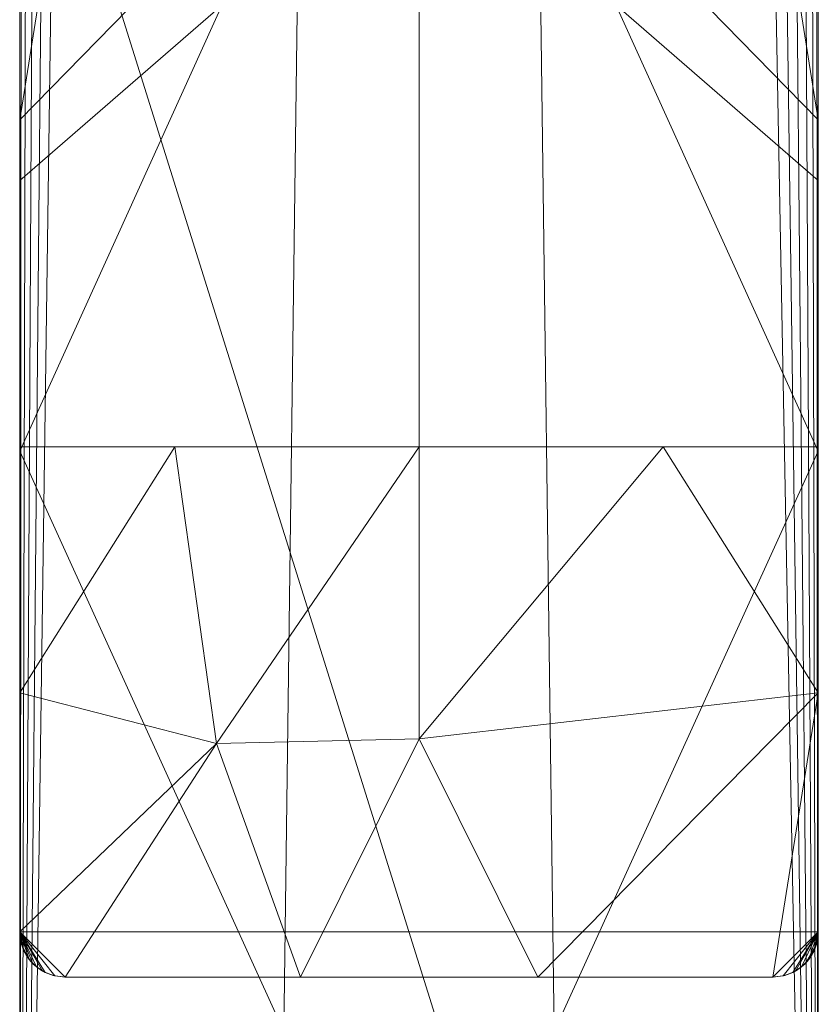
# Model space of a CAD drawing. Header units: millimetres. Extents: x -15489 to 15034, y -13406 to 13375.
# Tile 5 of 10: x -510 to -466, y -2777 to -2722. Entities that reach past the tile are written whole.
import ezdxf

# ---------------------------------------------------------------- set-up
doc = ezdxf.new("R2010")
doc.units = ezdxf.units.MM
doc.layers.add('P-SANR-FIXT', color=6, linetype='Continuous', lineweight=9)

# ---------------------------------------------------------------- blocks, each defined once
blk = doc.blocks.new('FFAS1306-1T1440BT0_REVIT - Acacia E Basin mono_Matt Black-377197-_3D_')
at = {"layer": 'P-SANR-FIXT'}
mesh = blk.add_polyface(dxfattribs=at)
corners = [(-19.5, 22, 151.2), (-20.147, 21.915, 151.2), (-20.75, 21.665, 151.2), (-21.268, 21.268, 151.2), (-21.665, 20.75, 151.2), (-21.915, 20.147, 151.2), (-22, 19.5, 151.2), (-22, -82.5, 151.2), (-21.915, -83.147, 151.2), (-21.665, -83.75, 151.2), (-21.268, -84.268, 151.2), (-20.75, -84.665, 151.2), (-20.147, -84.915, 151.2), (-19.5, -85, 151.2), (19.5, -85, 151.2), (20.147, -84.915, 151.2), (20.75, -84.665, 151.2), (21.268, -84.268, 151.2), (21.665, -83.75, 151.2), (21.915, -83.147, 151.2), (22, -82.5, 151.2), (22, 19.5, 151.2), (21.915, 20.147, 151.2), (21.665, 20.75, 151.2), (21.268, 21.268, 151.2), (20.75, 21.665, 151.2), (20.147, 21.915, 151.2), (19.5, 22, 151.2)]
mesh.append_faces([[corners[k] for k in face] for face in [(24, 21, 22, 23), (27, 24, 25, 26)]], dxfattribs={"vtx0": -1})
mesh.append_faces([[corners[k] for k in face] for face in [(0, 3, 6, 21)]], dxfattribs={"vtx0": -1, "vtx1": -1, "vtx2": -1, "vtx3": -1})
mesh.append_faces([[corners[k] for k in face] for face in [(21, 24, 27, 0)]], dxfattribs={"vtx0": -1, "vtx1": -1, "vtx3": -1})
mesh.append_faces([[corners[k] for k in face] for face in [(7, 20, 21, 6)]], dxfattribs={"vtx0": -1, "vtx2": -1})
mesh.append_faces([[corners[k] for k in face] for face in [(10, 11, 7)]], dxfattribs={"vtx1": -1, "vtx2": -1})
mesh.append_faces([[corners[k] for k in face] for face in [(13, 14, 20, 7)]], dxfattribs={"vtx1": -1, "vtx2": -1, "vtx3": -1})
mesh.append_faces([[corners[k] for k in face] for face in [(19, 20, 16, 17)]], dxfattribs={"vtx1": -1, "vtx3": -1})
mesh.append_faces([[corners[k] for k in face] for face in [(17, 18, 19), (8, 9, 10, 7), (4, 5, 6, 3)]], dxfattribs={"vtx2": -1})
mesh.append_faces([[corners[k] for k in face] for face in [(14, 15, 16, 20), (11, 12, 13, 7)]], dxfattribs={"vtx2": -1, "vtx3": -1})
mesh.append_faces([[corners[k] for k in face] for face in [(0, 1, 2, 3)]], dxfattribs={"vtx3": -1})
mesh = blk.add_polyface(dxfattribs=at)
corners = [(-22, -154.5, 93.849), (-22, -154.5, 101.97), (-22, -19.5, 101.97), (-22, -19.5, 118.2), (-22, 19.5, 118.2), (-22, 19.5), (-22, -19.5), (-22, -19.5, 83.47), (-22, -88, 83.47), (-22, -121.653, 86.08)]
mesh.append_faces([[corners[k] for k in face] for face in [(8, 2, 7)]], dxfattribs={"vtx0": -1, "vtx1": -1})
mesh.append_faces([[corners[k] for k in face] for face in [(0, 1, 9)]], dxfattribs={"vtx1": -1})
mesh.append_faces([[corners[k] for k in face] for face in [(1, 2, 8, 9)]], dxfattribs={"vtx1": -1, "vtx3": -1})
mesh.append_faces([[corners[k] for k in face] for face in [(5, 6, 7, 4)]], dxfattribs={"vtx2": -1})
mesh.append_faces([[corners[k] for k in face] for face in [(2, 3, 4, 7)]], dxfattribs={"vtx2": -1, "vtx3": -1})
mesh = blk.add_polyface(dxfattribs=at)
corners = [(-22, 19.5, 129.536), (-22, 0.753, 123.445), (-22, -0.01, 123.262), (-22, -0.792, 123.2), (-22, -19.5, 123.2), (-22, -19.5, 143.663), (-22, -55.777, 143.663), (-22, -69.331, 144.807), (-22, -82.5, 148.208), (-22, -82.5, 151.2), (-22, 19.5, 151.2)]
mesh.append_faces([[corners[k] for k in face] for face in [(3, 1, 2)]], dxfattribs={"vtx0": -1})
mesh.append_faces([[corners[k] for k in face] for face in [(1, 5, 10, 0)]], dxfattribs={"vtx0": -1, "vtx1": -1})
mesh.append_faces([[corners[k] for k in face] for face in [(5, 6, 9, 10)]], dxfattribs={"vtx1": -1, "vtx3": -1})
mesh.append_faces([[corners[k] for k in face] for face in [(7, 8, 9, 6)]], dxfattribs={"vtx2": -1})
mesh.append_faces([[corners[k] for k in face] for face in [(3, 4, 5, 1)]], dxfattribs={"vtx2": -1, "vtx3": -1})
mesh = blk.add_polyface(dxfattribs=at)
corners = [(22, -154.5, 101.97), (22, -154.5, 93.849), (22, -121.653, 86.08), (22, -88, 83.47), (22, -19.5, 83.47), (22, -19.5), (22, 19.5), (22, 19.5, 118.2), (22, -19.5, 118.2), (22, -19.5, 101.97)]
mesh.append_faces([[corners[k] for k in face] for face in [(9, 0, 3, 4)]], dxfattribs={"vtx1": -1, "vtx3": -1})
mesh.append_faces([[corners[k] for k in face] for face in [(7, 8, 9, 4)]], dxfattribs={"vtx2": -1, "vtx3": -1})
mesh.append_faces([[corners[k] for k in face] for face in [(0, 1, 2, 3), (4, 5, 6, 7)]], dxfattribs={"vtx3": -1})
mesh = blk.add_polyface(dxfattribs=at)
corners = [(22, 0.753, 123.445), (22, 19.5, 129.536), (22, 19.5, 151.2), (22, -82.5, 151.2), (22, -82.5, 148.208), (22, -69.331, 144.807), (22, -55.777, 143.663), (22, -19.5, 143.663), (22, -19.5, 123.2), (22, -0.792, 123.2), (22, -0.01, 123.262)]
mesh.append_faces([[corners[k] for k in face] for face in [(0, 9, 10)]], dxfattribs={"vtx0": -1})
mesh.append_faces([[corners[k] for k in face] for face in [(7, 2, 3, 6)]], dxfattribs={"vtx0": -1, "vtx2": -1})
mesh.append_faces([[corners[k] for k in face] for face in [(7, 8, 9, 0), (0, 1, 2, 7)]], dxfattribs={"vtx2": -1, "vtx3": -1})
mesh.append_faces([[corners[k] for k in face] for face in [(3, 4, 5, 6)]], dxfattribs={"vtx3": -1})
mesh = blk.add_polyface(dxfattribs=at)
corners = [(22, -88, 83.47), (7.446, -88, 80.32), (-7.446, -88, 80.32), (-22, -88, 83.47), (-22, -19.5, 83.47), (-21.934, -20.069, 83.448), (-21.742, -20.605, 83.385), (-21.438, -21.08, 83.286), (-21.038, -21.471, 83.159), (-20.567, -21.761, 83.012), (-20.046, -21.94, 82.855), (-19.5, -22, 82.694), (-6.577, -22, 80.233), (6.577, -22, 80.233), (19.5, -22, 82.694), (20.046, -21.94, 82.855), (20.567, -21.761, 83.012), (21.038, -21.471, 83.159), (21.438, -21.08, 83.286), (21.742, -20.605, 83.385), (21.934, -20.069, 83.448), (22, -19.5, 83.47), (-22, -56.017, 83.47), (22, -56.017, 83.47), (-22, -37.759, 83.47), (22, -37.759, 83.47), (-22, -28.629, 83.47), (22, -28.629, 83.47), (-22, -24.065, 83.47), (22, -24.065, 83.47), (-22, -21.782, 83.47), (22, -21.782, 83.47), (-22, -20.641, 83.47), (22, -20.641, 83.47), (-22, -20.071, 83.47), (22, -20.071, 83.47)]
mesh.append_faces([[corners[k] for k in face] for face in [(29, 18, 31), (12, 24, 11), (18, 29, 17), (30, 7, 28), (9, 28, 8), (6, 32, 5), (15, 27, 14)]], dxfattribs={"vtx0": -1, "vtx1": -1})
mesh.append_faces([[corners[k] for k in face] for face in [(12, 2, 22), (23, 1, 13)]], dxfattribs={"vtx0": -1, "vtx1": -1, "vtx2": -1})
mesh.append_faces([[corners[k] for k in face] for face in [(14, 27, 25), (9, 26, 28), (11, 24, 26), (2, 12, 13, 1), (30, 6, 7), (31, 18, 19), (25, 13, 14)]], dxfattribs={"vtx0": -1, "vtx2": -1})
mesh.append_faces([[corners[k] for k in face] for face in [(35, 33, 20, 21)]], dxfattribs={"vtx1": -1})
mesh.append_faces([[corners[k] for k in face] for face in [(25, 23, 13), (29, 27, 16), (10, 11, 26), (9, 10, 26), (33, 31, 19), (22, 24, 12), (7, 8, 28), (19, 20, 33), (15, 16, 27), (16, 17, 29), (30, 32, 6)]], dxfattribs={"vtx1": -1, "vtx2": -1})
mesh.append_faces([[corners[k] for k in face] for face in [(34, 4, 5, 32), (2, 3, 22), (23, 0, 1)]], dxfattribs={"vtx2": -1})
mesh = blk.add_polyface(dxfattribs=at)
corners = [(-22, -154.5, 101.97), (-21.915, -155.147, 101.97), (-21.665, -155.75, 101.97), (-21.268, -156.268, 101.97), (-20.75, -156.665, 101.97), (-20.147, -156.915, 101.97), (-19.5, -157, 101.97), (19.5, -157, 101.97), (20.147, -156.915, 101.97), (20.75, -156.665, 101.97), (21.268, -156.268, 101.97), (21.665, -155.75, 101.97), (21.915, -155.147, 101.97), (22, -154.5, 101.97), (22, -19.5, 101.97), (21.915, -20.147, 101.97), (21.665, -20.75, 101.97), (21.268, -21.268, 101.97), (20.75, -21.665, 101.97), (20.147, -21.915, 101.97), (19.5, -22, 101.97), (-19.5, -22, 101.97), (-20.147, -21.915, 101.97), (-20.75, -21.665, 101.97), (-21.268, -21.268, 101.97), (-21.665, -20.75, 101.97), (-21.915, -20.147, 101.97), (-22, -19.5, 101.97)]
mesh.append_faces([[corners[k] for k in face] for face in [(6, 3, 4, 5)]], dxfattribs={"vtx0": -1})
mesh.append_faces([[corners[k] for k in face] for face in [(23, 0, 22), (25, 0, 24), (19, 13, 18), (21, 13, 20), (3, 6, 2)]], dxfattribs={"vtx0": -1, "vtx1": -1})
mesh.append_faces([[corners[k] for k in face] for face in [(13, 0, 6, 7)]], dxfattribs={"vtx0": -1, "vtx1": -1, "vtx3": -1})
mesh.append_faces([[corners[k] for k in face] for face in [(7, 10, 11)]], dxfattribs={"vtx0": -1, "vtx2": -1})
mesh.append_faces([[corners[k] for k in face] for face in [(6, 0, 1, 2), (7, 11, 12, 13)]], dxfattribs={"vtx0": -1, "vtx3": -1})
mesh.append_faces([[corners[k] for k in face] for face in [(14, 15, 13)]], dxfattribs={"vtx1": -1})
mesh.append_faces([[corners[k] for k in face] for face in [(25, 26, 0), (23, 24, 0), (15, 16, 13), (19, 20, 13), (17, 18, 13), (16, 17, 13)]], dxfattribs={"vtx1": -1, "vtx2": -1})
mesh.append_faces([[corners[k] for k in face] for face in [(21, 22, 0, 13)]], dxfattribs={"vtx1": -1, "vtx2": -1, "vtx3": -1})
mesh.append_faces([[corners[k] for k in face] for face in [(26, 27, 0)]], dxfattribs={"vtx2": -1})
mesh.append_faces([[corners[k] for k in face] for face in [(7, 8, 9, 10)]], dxfattribs={"vtx3": -1})
mesh = blk.add_polyface(dxfattribs=at)
corners = [(22, -55.777, 143.663), (0, -55.777, 141.163), (-22, -55.777, 143.663), (-22, -19.5, 143.663), (-21.936, -20.063, 143.648), (-21.747, -20.595, 143.605), (-21.446, -21.069, 143.537), (-21.048, -21.463, 143.449), (-20.576, -21.757, 143.346), (-20.051, -21.939, 143.235), (-19.5, -22, 143.121), (0, -22, 141.163), (19.5, -22, 143.121), (20.052, -21.938, 143.235), (20.576, -21.756, 143.346), (21.049, -21.462, 143.449), (21.447, -21.069, 143.537), (21.748, -20.594, 143.605), (21.936, -20.062, 143.648), (22, -19.5, 143.663), (-22, -41.109, 143.663), (22, -41.109, 143.663), (-22, -30.305, 143.663), (22, -30.305, 143.663), (-22, -24.902, 143.663), (22, -24.902, 143.663), (-22, -22.201, 143.663), (22, -22.201, 143.663), (-22, -20.851, 143.663), (22, -20.851, 143.663), (-22, -20.175, 143.663), (22, -20.175, 143.663), (-22, -20.513, 143.663), (22, -19.838, 143.663), (-22, -19.838, 143.663), (22, -20.513, 143.663), (22, -20.006, 143.663), (-22, -20.006, 143.663), (22, -20.091, 143.663), (-22, -20.091, 143.663), (21.962, -19.835, 143.654), (-21.842, -20.329, 143.626), (21.949, -19.949, 143.651), (-21.962, -19.835, 143.654), (21.842, -20.328, 143.627), (-21.889, -20.196, 143.637), (-21.949, -19.949, 143.651), (21.889, -20.195, 143.637), (22, -19.922, 143.663), (-22, -19.922, 143.663), (-21.955, -19.892, 143.652), (21.955, -19.892, 143.653)]
mesh.append_faces([[corners[k] for k in face] for face in [(14, 25, 13), (12, 23, 11), (30, 41, 32), (1, 11, 21, 0), (8, 26, 7), (28, 6, 26), (16, 27, 15), (18, 31, 47), (20, 11, 1, 2), (4, 37, 46), (9, 24, 8), (27, 16, 29), (44, 35, 17), (35, 44, 31), (50, 34, 43), (34, 50, 49)]], dxfattribs={"vtx0": -1, "vtx1": -1})
mesh.append_faces([[corners[k] for k in face] for face in [(32, 41, 5), (5, 28, 32), (29, 16, 17), (28, 5, 6), (10, 22, 24), (8, 24, 26), (12, 25, 23), (51, 33, 48), (42, 48, 36), (30, 45, 41), (36, 18, 42), (30, 4, 45), (31, 44, 47), (33, 51, 40), (46, 37, 49), (48, 42, 51)]], dxfattribs={"vtx0": -1, "vtx2": -1})
mesh.append_faces([[corners[k] for k in face] for face in [(4, 30, 39, 37)]], dxfattribs={"vtx0": -1, "vtx3": -1})
mesh.append_faces([[corners[k] for k in face] for face in [(14, 15, 27), (12, 13, 25), (6, 7, 26), (50, 46, 49), (10, 11, 22), (20, 22, 11), (38, 31, 18, 36), (35, 29, 17), (27, 25, 14), (9, 10, 24), (23, 21, 11)]], dxfattribs={"vtx1": -1, "vtx2": -1})
mesh.append_faces([[corners[k] for k in face] for face in [(40, 19, 33), (34, 3, 43)]], dxfattribs={"vtx2": -1})
mesh = blk.add_polyface(dxfattribs=at)
corners = [(-22, -55.777, 143.663), (0, -55.777, 141.163), (22, -55.777, 143.663), (22, -69.331, 144.807), (22, -82.5, 148.208), (21.941, -83.038, 148.384), (21.764, -83.56, 148.53), (21.472, -84.037, 148.636), (21.074, -84.442, 148.694), (20.594, -84.748, 148.698), (20.058, -84.937, 148.649), (19.5, -85, 148.55), (6.55, -85, 146.689), (-6.537, -85, 146.688), (-19.5, -85, 148.55), (-20.057, -84.937, 148.649), (-20.593, -84.748, 148.698), (-21.074, -84.443, 148.694), (-21.471, -84.038, 148.636), (-21.764, -83.561, 148.53), (-21.941, -83.039, 148.385), (-22, -82.5, 148.208), (-22, -69.331, 144.807), (13.454, -55.777, 142.692), (0.007, -71.876, 142.733), (-13.454, -55.777, 142.692), (-11.15, -72.136, 143.433)]
mesh.append_faces([[corners[k] for k in face] for face in [(12, 3, 11), (10, 4, 9), (16, 21, 15), (18, 21, 17), (15, 21, 14), (1, 26, 25), (8, 4, 7)]], dxfattribs={"vtx0": -1, "vtx1": -1})
mesh.append_faces([[corners[k] for k in face] for face in [(3, 12, 24), (1, 24, 26), (26, 22, 25), (26, 14, 21), (3, 24, 23), (13, 26, 24)]], dxfattribs={"vtx0": -1, "vtx1": -1, "vtx2": -1})
mesh.append_faces([[corners[k] for k in face] for face in [(4, 8, 9), (21, 16, 17), (26, 13, 14), (24, 12, 13), (24, 1, 23), (21, 18, 19)]], dxfattribs={"vtx0": -1, "vtx2": -1})
mesh.append_faces([[corners[k] for k in face] for face in [(0, 25, 22), (5, 6, 4), (20, 21, 19)]], dxfattribs={"vtx1": -1})
mesh.append_faces([[corners[k] for k in face] for face in [(10, 11, 4), (21, 22, 26), (6, 7, 4), (3, 4, 11)]], dxfattribs={"vtx1": -1, "vtx2": -1})
mesh.append_faces([[corners[k] for k in face] for face in [(23, 2, 3)]], dxfattribs={"vtx2": -1})
mesh = blk.add_polyface(dxfattribs=at)
corners = [(-19.5, -85, 151.2), (-20.147, -84.915, 151.2), (-20.75, -84.665, 151.2), (-21.268, -84.268, 151.2), (-21.665, -83.75, 151.2), (-21.915, -83.147, 151.2), (-22, -82.5, 151.2), (-22, -82.5, 148.208), (-21.941, -83.039, 148.385), (-21.764, -83.561, 148.53), (-21.471, -84.038, 148.636), (-21.074, -84.443, 148.694), (-20.593, -84.748, 148.698), (-20.057, -84.937, 148.649), (-19.5, -85, 148.55)]
mesh.append_faces([[corners[k] for k in face] for face in [(6, 9, 5), (4, 10, 3), (3, 11, 2), (11, 3, 10)]], dxfattribs={"vtx0": -1, "vtx1": -1})
mesh.append_faces([[corners[k] for k in face] for face in [(10, 4, 5)]], dxfattribs={"vtx0": -1, "vtx2": -1})
mesh.append_faces([[corners[k] for k in face] for face in [(7, 8, 6)]], dxfattribs={"vtx1": -1})
mesh.append_faces([[corners[k] for k in face] for face in [(8, 9, 6), (9, 10, 5), (11, 12, 2), (12, 13, 1), (1, 2, 12), (0, 1, 13)]], dxfattribs={"vtx1": -1, "vtx2": -1})
mesh.append_faces([[corners[k] for k in face] for face in [(13, 14, 0)]], dxfattribs={"vtx2": -1})
mesh = blk.add_polyface(dxfattribs=at)
corners = [(22, -82.5, 151.2), (21.915, -83.147, 151.2), (21.665, -83.75, 151.2), (21.268, -84.268, 151.2), (20.75, -84.665, 151.2), (20.147, -84.915, 151.2), (19.5, -85, 151.2), (19.5, -85, 148.55), (20.058, -84.937, 148.649), (20.594, -84.748, 148.698), (21.074, -84.442, 148.694), (21.472, -84.037, 148.636), (21.764, -83.56, 148.53), (21.941, -83.038, 148.384), (22, -82.5, 148.208)]
mesh.append_faces([[corners[k] for k in face] for face in [(6, 8, 5), (3, 11, 2), (11, 3, 10)]], dxfattribs={"vtx0": -1, "vtx1": -1})
mesh.append_faces([[corners[k] for k in face] for face in [(9, 4, 5), (4, 9, 10), (10, 3, 4)]], dxfattribs={"vtx0": -1, "vtx2": -1})
mesh.append_faces([[corners[k] for k in face] for face in [(7, 8, 6)]], dxfattribs={"vtx1": -1})
mesh.append_faces([[corners[k] for k in face] for face in [(8, 9, 5), (11, 12, 1), (12, 13, 0), (1, 2, 11), (0, 1, 12)]], dxfattribs={"vtx1": -1, "vtx2": -1})
mesh.append_faces([[corners[k] for k in face] for face in [(13, 14, 0)]], dxfattribs={"vtx2": -1})
mesh = blk.add_polyface(dxfattribs=at)
corners = [(19.5, -85, 151.2), (-19.5, -85, 151.2), (-19.5, -85, 148.55), (-6.537, -85, 146.688), (6.55, -85, 146.689), (19.5, -85, 148.55)]
mesh.append_faces([[corners[k] for k in face] for face in [(3, 0, 1, 2)]], dxfattribs={"vtx0": -1})
mesh.append_faces([[corners[k] for k in face] for face in [(4, 5, 0, 3)]], dxfattribs={"vtx2": -1})

msp = doc.modelspace()

# ---------------------------------------------------------------- block references
at = {"layer": 'P-SANR-FIXT'}
msp.add_blockref('FFAS1306-1T1440BT0_REVIT - Acacia E Basin mono_Matt Black-377197-_3D_', (-487.869, -2690.122), dxfattribs=at)

doc.saveas('drawing.dxf')
